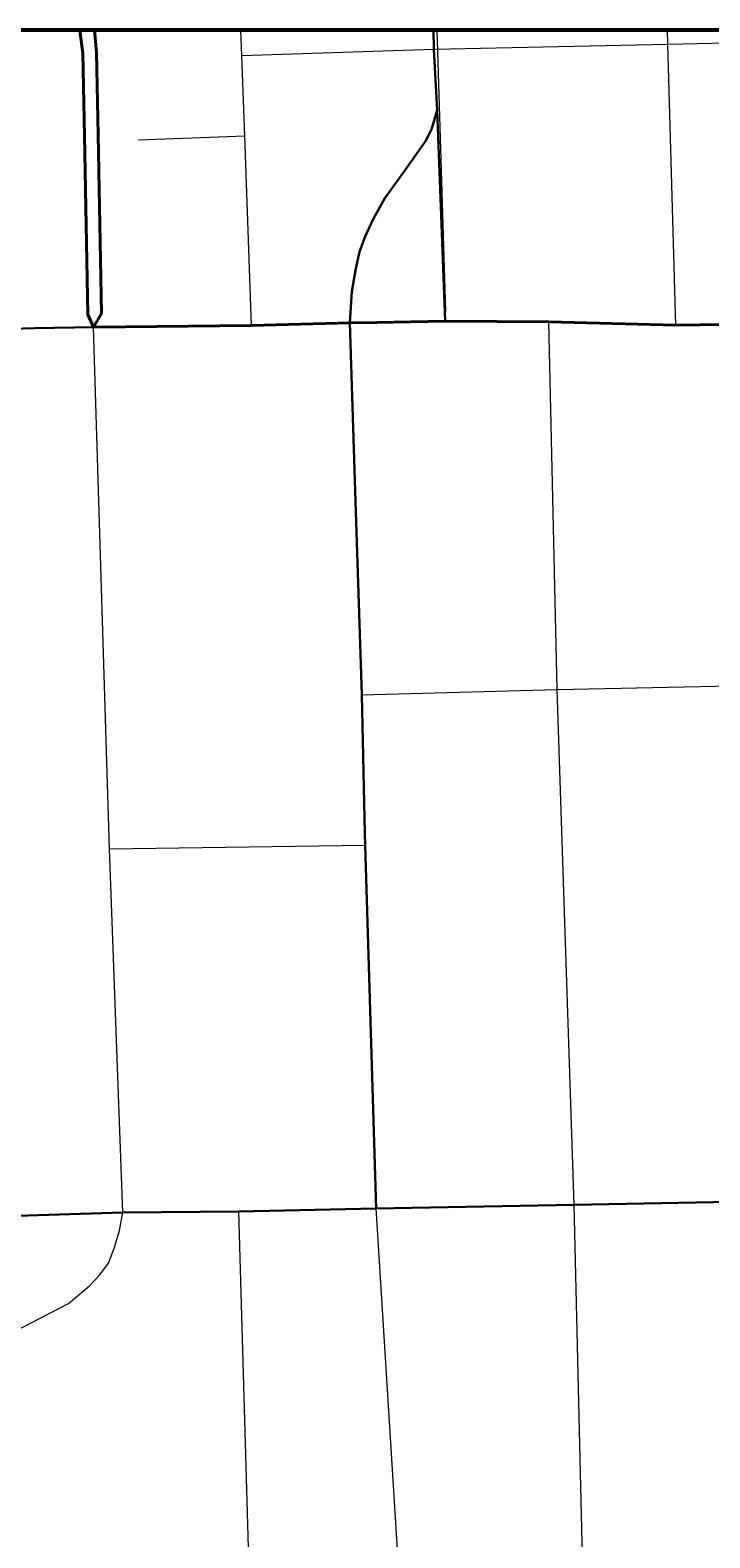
# Model space of a CAD drawing. Extents: x 13.99 to 21.38, y 7.75 to 14.55.
# Tile 41 of 77: x 18.45 to 18.68, y 14.03 to 14.55. Entities that reach past the tile are written whole.
import ezdxf

# ---------------------------------------------------------------- set-up
doc = ezdxf.new("R2010")
doc.units = 0
doc.header["$MEASUREMENT"] = 0
doc.linetypes.add('rr2', pattern=[0])
for name, color, linetype, lineweight in [('GM_X_City_Street', 1, 'Continuous', 0), ('GM_X_County_Road', 3, 'Continuous', 30), ('GM_X_Interchange_Ramps', 1, 'Continuous', 13), ('GM_X_Interstate_Route', 1, 'Continuous', 53), ('GM_X_Rail_Line', 7, 'rr2', 13), ('GM_X_State_Route', 1, 'Continuous', 30), ('GM_X_US_Route', 1, 'Continuous', 40)]:
    doc.layers.add(name, color=color, linetype=linetype, lineweight=lineweight)
doc.layers.add('GM_X_State_Location', color=7, linetype='Continuous', lineweight=13, plot=False)
doc.styles.add('Slanted Normal (0.14) Font 31', font='CHAR_FAST_FONT.shx', dxfattribs={"height": 0.14})

msp = doc.modelspace()

# ---------------------------------------------------------------- linework, layer by layer
at = {"layer": 'GM_X_City_Street'}
for p, q in [((18.48223, 14.51409), (18.51869, 14.51552)), ((18.47228, 14.2708), (18.56, 14.27211)), ((18.52155, 13.97432), (18.51663, 14.14646)), ((18.57373, 13.9877), (18.56379, 14.14743))]:
    msp.add_line(p, q, dxfattribs=at)
at = {"layer": 'GM_X_City_Street', "flags": 128}
for points in [[(18.52095, 14.45042), (18.51869, 14.51552), (18.5177, 14.54302), (18.51735, 14.55175)], [(18.5177, 14.54302), (18.58351, 14.5452), (18.66388, 14.54697), (18.74459, 14.54876), (18.87193, 14.55148), (18.89577, 14.55175)], [(18.66663, 14.45056), (18.66388, 14.54697), (18.66373, 14.55175)], [(18.47686, 14.14606), (18.47228, 14.2708), (18.4668, 14.4498)], [(18.6317, 14.14869), (18.62587, 14.32552), (18.62298, 14.45167)], [(18.55882, 14.3237), (18.62587, 14.32552), (18.68579, 14.32672), (18.74649, 14.32804), (18.81249, 14.32963), (18.87894, 14.33114)], [(18.64544, 13.63368), (18.64057, 13.7682), (18.64095, 13.78969), (18.63841, 13.8646), (18.6351, 14.00366), (18.6317, 14.14869)]]:
    msp.add_lwpolyline(points, dxfattribs=at)
at = {"layer": 'GM_X_County_Road', "color": 1, "flags": 128}
for points in [[(18.58738, 14.45187), (18.58469, 14.52427), (18.58351, 14.5452), (18.5834, 14.55175)], [(18.55474, 14.45129), (18.55538, 14.46202), (18.55679, 14.46994), (18.55808, 14.47567), (18.56002, 14.48095), (18.56271, 14.48686), (18.56669, 14.49413), (18.57301, 14.50282), (18.58071, 14.51365), (18.58273, 14.51763), (18.58469, 14.52427)], [(18.56379, 14.14743), (18.6317, 14.14869), (18.69144, 14.14983), (18.75093, 14.15138), (18.81728, 14.15318), (18.88335, 14.15443), (18.97495, 14.15657), (19.08137, 14.1592), (19.14727, 14.16033), (19.27073, 14.16315), (19.30026, 14.16418)]]:
    msp.add_lwpolyline(points, dxfattribs=at)
at = {"layer": 'GM_X_Interchange_Ramps', "flags": 128}
msp.add_lwpolyline([(18.38692, 14.07727), (18.41106, 14.09044), (18.44209, 14.10646), (18.45821, 14.11485), (18.46541, 14.12094), (18.46892, 14.12463), (18.47187, 14.12869), (18.4739, 14.13405), (18.4757, 14.13989), (18.47686, 14.14606)], dxfattribs=at)
at = {"layer": 'GM_X_Interstate_Route', "flags": 128}
msp.add_lwpolyline([(19.38108, 14.55175), (14.57696, 14.55175)], dxfattribs=at)
at = {"layer": 'GM_X_Rail_Line', "ltscale": 3.78788e-07}
msp.add_line((18.58453, 14.55175), (18.58753, 14.45527), dxfattribs=at)
at = {"layer": 'GM_X_State_Route'}
msp.add_line((18.55474, 14.45129), (18.55682, 14.3865), dxfattribs=at)
at = {"layer": 'GM_X_State_Route', "flags": 128}
for points in [[(18.31963, 14.44305), (18.36308, 14.44556), (18.36625, 14.44574), (18.37024, 14.44597), (18.38146, 14.44661), (18.42561, 14.44888), (18.44673, 14.44952), (18.4668, 14.4498)], [(18.4668, 14.4498), (18.52095, 14.45042), (18.55474, 14.45129)], [(18.55682, 14.3865), (18.55882, 14.3237), (18.55991, 14.27616)], [(18.55991, 14.27616), (18.56, 14.27211), (18.56379, 14.14743)], [(18.47686, 14.14606), (18.40057, 14.14363), (18.39678, 14.14351), (18.39232, 14.14345), (18.32795, 14.14198)], [(18.56379, 14.14743), (18.51663, 14.14646), (18.47686, 14.14606)]]:
    msp.add_lwpolyline(points, dxfattribs=at)
at = {"layer": 'GM_X_US_Route', "flags": 128}
for points in [[(18.46209, 14.55175), (18.4631, 14.54377), (18.46366, 14.51544), (18.46478, 14.45423), (18.4668, 14.4498)], [(18.46712, 14.55175), (18.46779, 14.5441), (18.46834, 14.51578), (18.46946, 14.45456), (18.4668, 14.4498)], [(18.4668, 14.4498), (18.52095, 14.45042), (18.55474, 14.45129)], [(18.55474, 14.45129), (18.56401, 14.45145), (18.58738, 14.45187), (18.62298, 14.45167), (18.66663, 14.45056), (18.68331, 14.45076)]]:
    msp.add_lwpolyline(points, dxfattribs=at)

# ---------------------------------------------------------------- texts
at = {"layer": 'GM_X_State_Location', "char_height": 0.0001894, "attachment_point": 5, "line_spacing_factor": 0.8, "style": 'Slanted Normal (0.14) Font 31'}
for s, insert in [('{\\fCalibri Light|b0|i0|c0|p34;\\C256;s}', (18.45321, 14.42846)), ('{\\fCalibri Light|b0|i0|c0|p34;\\C256;r}', (18.4532, 14.42846))]:
    msp.add_mtext(s, dxfattribs=dict(at, insert=insert))

doc.saveas('drawing.dxf')
